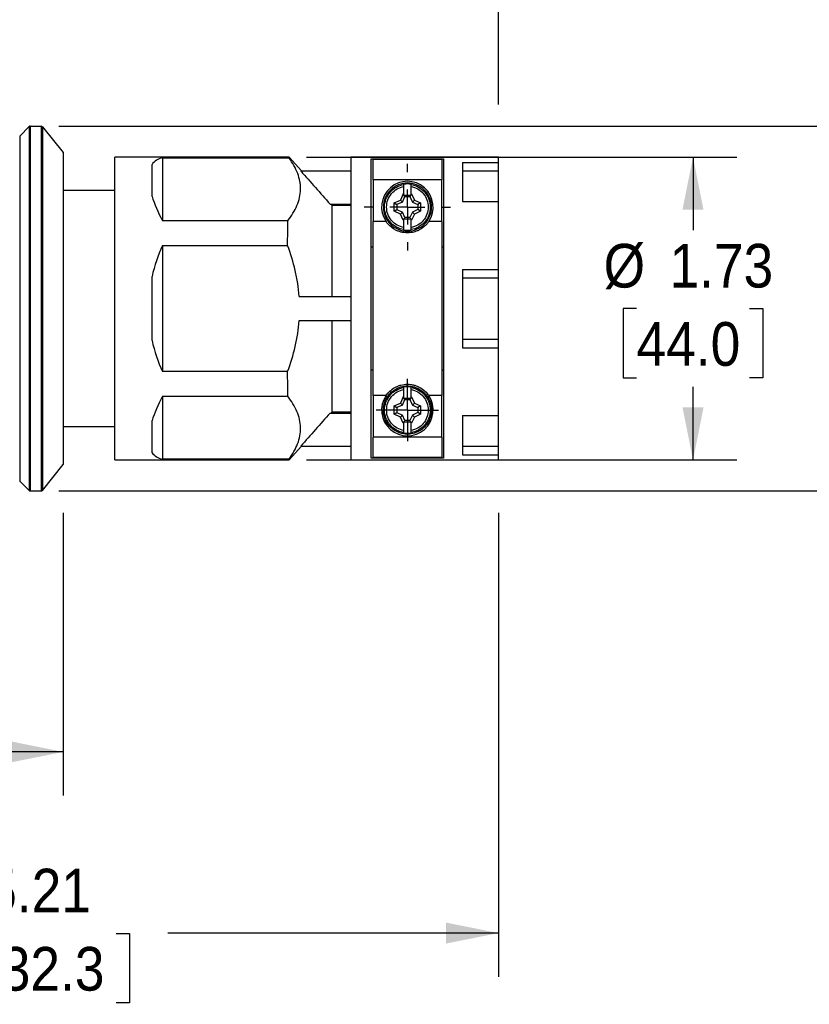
# Model space of a CAD drawing. Header units: inches. Extents: x 0 to 22, y 0 to 17.
# Tile 15 of 23: x 10.7 to 15.2, y 6.3 to 11.9. Entities that reach past the tile are written whole.
import ezdxf

# ---------------------------------------------------------------- set-up
doc = ezdxf.new("R2010")
doc.units = ezdxf.units.IN
doc.header["$LTSCALE"] = 2
doc.header["$MEASUREMENT"] = 0
doc.linetypes.add('SLD-Center', pattern=[0.75, 0.6, -0.05, 0.05, -0.05])
doc.linetypes.add('SLD-Solid', pattern=[0])
doc.layers.add('CENTER', color=40, linetype='SLD-Center')
doc.layers.add('DIMENSIONS', color=140, linetype='SLD-Solid', lineweight=25)
doc.styles.add('SLDTEXTSTYLE0', font='GOTHIC.TTF', dxfattribs={"width": 0.913})
doc.dimstyles.new('SLDDIMSTYLE1', dxfattribs={"dimtxt": 0.25, "dimasz": 0.3, "dimexe": 0, "dimexo": 0.0625, "dimgap": 0.0625, "dimtad": 0, "dimtih": 1, "dimtoh": 1, "dimrnd": 1e-09, "dimzin": 12, "dimdsep": 46, "dimtxsty": 'SLDTEXTSTYLE0', "dimsah": 1, "dimcen": 0.09, "dimadec": 0, "dimazin": 3, "dimtfac": 1, "dimtofl": 0, "dimtmove": 0, "dimatfit": 3, "dimfxl": 0, "dimfrac": 2, "dimtolj": 1, "dimtzin": 12, "dimarcsym": 0})

# ---------------------------------------------------------------- blocks, each defined once
blk = doc.blocks.new('_D_1')
at = {"layer": 'DIMENSIONS'}
for p, q in [((10.9157, 9.0757), (10.9157, 7.4571)), ((8.1992, 8.5987), (8.1992, 7.4571)), ((8.1992, 7.7071), (8.9388, 7.7071)), ((9.2342, 7.7051), (9.158, 7.7051)), ((9.158, 7.7051), (9.158, 7.3083)), ((9.8807, 7.7051), (9.9569, 7.7051)), ((9.9569, 7.7051), (9.9569, 7.3083)), ((10.9157, 7.7071), (10.1762, 7.7071)), ((9.158, 7.3083), (9.2342, 7.3083)), ((9.9569, 7.3083), (9.8807, 7.3083))]:
    blk.add_line(p, q, dxfattribs=at)
for points in [[(8.1992, 7.7071), (8.4992, 7.6471), (8.4992, 7.7671)], [(10.9157, 7.7071), (10.6157, 7.7671), (10.6157, 7.6471)]]:
    blk.add_solid(points, dxfattribs=at)
at = {"layer": 'DIMENSIONS', "char_height": 0.25, "attachment_point": 1, "style": 'SLDTEXTSTYLE0'}
for s, insert in [('2.72', (9.2342, 8.0753)), ('69.0', (9.2342, 7.6276))]:
    blk.add_mtext(s, dxfattribs=dict(at, insert=insert))
blk = doc.blocks.new('_D_2')
at = {"layer": 'DIMENSIONS'}
for p, q in [((13.4079, 9.0757), (13.4079, 6.4204)), ((8.1992, 8.5987), (8.1992, 6.4204)), ((8.1992, 6.6704), (10.0925, 6.6704)), ((10.3879, 6.6685), (10.3117, 6.6685)), ((10.3117, 6.6685), (10.3117, 6.2716)), ((11.2192, 6.6685), (11.2953, 6.6685)), ((11.2953, 6.6685), (11.2953, 6.2716)), ((13.4079, 6.6704), (11.5146, 6.6704)), ((10.3117, 6.2716), (10.3879, 6.2716)), ((11.2953, 6.2716), (11.2192, 6.2716))]:
    blk.add_line(p, q, dxfattribs=at)
for points in [[(8.1992, 6.6704), (8.4992, 6.6104), (8.4992, 6.7304)], [(13.4079, 6.6704), (13.1079, 6.7304), (13.1079, 6.6104)]]:
    blk.add_solid(points, dxfattribs=at)
at = {"layer": 'DIMENSIONS', "char_height": 0.25, "attachment_point": 1, "style": 'SLDTEXTSTYLE0'}
for s, insert in [('5.21', (10.4803, 7.0386)), ('132.3', (10.3879, 6.591))]:
    blk.add_mtext(s, dxfattribs=dict(at, insert=insert))
blk = doc.blocks.new('_D_3')
at = {"layer": 'DIMENSIONS'}
for p, q in [((7.2189, 11.3125), (7.2189, 13.2993)), ((13.4079, 11.4123), (13.4079, 13.2993)), ((7.2189, 13.0493), (9.6023, 13.0493)), ((9.8978, 13.0474), (9.8216, 13.0474)), ((9.8216, 13.0474), (9.8216, 12.6505)), ((10.729, 13.0474), (10.8052, 13.0474)), ((10.8052, 13.0474), (10.8052, 12.6505)), ((13.4079, 13.0493), (11.0244, 13.0493)), ((9.8216, 12.6505), (9.8978, 12.6505)), ((10.8052, 12.6505), (10.729, 12.6505))]:
    blk.add_line(p, q, dxfattribs=at)
for points in [[(7.2189, 13.0493), (7.5189, 12.9893), (7.5189, 13.1093)], [(13.4079, 13.0493), (13.1079, 13.1093), (13.1079, 12.9893)]]:
    blk.add_solid(points, dxfattribs=at)
at = {"layer": 'DIMENSIONS', "char_height": 0.25, "attachment_point": 1, "style": 'SLDTEXTSTYLE0'}
for s, insert in [('6.19', (9.9901, 13.4175)), ('157.2', (9.8978, 12.9699))]:
    blk.add_mtext(s, dxfattribs=dict(at, insert=insert))
blk = doc.blocks.new('_D_4')
at = {"layer": 'DIMENSIONS'}
for p, q in [((12.3094, 11.1101), (14.7716, 11.1101)), ((14.5216, 11.1101), (14.5216, 10.6916)), ((14.1983, 10.244), (14.1221, 10.244)), ((14.1221, 10.244), (14.1221, 9.8471)), ((14.8448, 10.244), (14.921, 10.244)), ((14.921, 10.244), (14.921, 9.8471)), ((14.1221, 9.8471), (14.1983, 9.8471)), ((14.921, 9.8471), (14.8448, 9.8471)), ((14.5216, 9.3778), (14.5216, 9.7963)), ((12.3094, 9.3778), (14.7716, 9.3778))]:
    blk.add_line(p, q, dxfattribs=at)
for points in [[(14.5216, 11.1101), (14.4616, 10.8101), (14.5816, 10.8101)], [(14.5216, 9.3778), (14.5816, 9.6778), (14.4616, 9.6778)]]:
    blk.add_solid(points, dxfattribs=at)
at = {"layer": 'DIMENSIONS', "char_height": 0.25, "attachment_point": 1, "style": 'SLDTEXTSTYLE0'}
for s, insert in [('%%c', (14.0098, 10.6141)), ('1.73', (14.3868, 10.6141)), ('44.0', (14.1983, 10.1664))]:
    blk.add_mtext(s, dxfattribs=dict(at, insert=insert))
blk = doc.blocks.new('_D_5')
at = {"layer": 'DIMENSIONS'}
for p, q in [((10.89, 11.2873), (16.4482, 11.2873)), ((16.1982, 11.2873), (16.1982, 10.6916)), ((15.875, 10.244), (15.7988, 10.244)), ((15.7988, 10.244), (15.7988, 9.8471)), ((16.5215, 10.244), (16.5977, 10.244)), ((16.5977, 10.244), (16.5977, 9.8471)), ((15.7988, 9.8471), (15.875, 9.8471)), ((16.5977, 9.8471), (16.5215, 9.8471)), ((16.1982, 9.2007), (16.1982, 9.7963)), ((10.89, 9.2007), (16.4482, 9.2007))]:
    blk.add_line(p, q, dxfattribs=at)
for points in [[(16.1982, 11.2873), (16.1382, 10.9873), (16.2582, 10.9873)], [(16.1982, 9.2007), (16.2582, 9.5007), (16.1382, 9.5007)]]:
    blk.add_solid(points, dxfattribs=at)
at = {"layer": 'DIMENSIONS', "char_height": 0.25, "attachment_point": 1, "style": 'SLDTEXTSTYLE0'}
for s, insert in [('%%c', (15.6865, 10.6141)), ('2.09', (16.0635, 10.6141)), ('53.0', (15.875, 10.1664))]:
    blk.add_mtext(s, dxfattribs=dict(at, insert=insert))
blk = doc.blocks.new('SW_CENTERMARKSYMBOL_0')
at = {"layer": 'CENTER', "color": 0}
for p, q in [((0, 0.1), (0, 0.1787)), ((0, 0), (0, 0.1)), ((-0.1, 0), (-0.1787, 0)), ((0, 0), (-0.1, 0)), ((0, 0), (0, -0.1)), ((0, 0), (0.1, 0)), ((0.1, 0), (0.1787, 0)), ((0, -0.1), (0, -0.1787))]:
    blk.add_line(p, q, dxfattribs=at)
blk = doc.blocks.new('SW_CENTERMARKSYMBOL_1')
at = {"layer": 'CENTER', "color": 0}
for p, q in [((0, 0.2), (0, 0.2476)), ((0, 0), (0, 0.1)), ((-0.2, 0), (-0.2476, 0)), ((0, 0), (-0.1, 0)), ((0, 0), (0, -0.1)), ((0, 0), (0.1, 0)), ((0.2, 0), (0.2476, 0)), ((0, -0.2), (0, -0.2476))]:
    blk.add_line(p, q, dxfattribs=at)

msp = doc.modelspace()

# ---------------------------------------------------------------- linework, layer by layer
for p, q in [((10.6662, 11.2305), (10.7206, 11.285)), ((10.7262, 11.2873), (10.79, 11.2873)), ((10.7961, 11.2844), (10.9157, 11.1367)), ((12.2094, 11.1101), (11.211, 11.1101)), ((11.211, 10.244), (11.211, 11.1101)), ((11.4832, 11.1063), (12.2085, 11.1063)), ((11.4832, 11.1063), (11.4832, 10.7455)), ((12.279, 11.0319), (12.2098, 11.1098)), ((13.4079, 11.1101), (12.5614, 11.1101)), ((12.5614, 11.1101), (12.5614, 9.3778)), ((12.6795, 11.1006), (13.0929, 11.1006)), ((12.6795, 9.3873), (12.6795, 11.1006)), ((13.0929, 11.1006), (13.0929, 9.3873)), ((13.4079, 11.0806), (13.4079, 11.1101)), ((11.4242, 10.8852), (11.4242, 11.0688)), ((13.0831, 11.0966), (12.6894, 11.0966)), ((12.6894, 10.9804), (12.6894, 11.0966)), ((13.0831, 11.0966), (13.0831, 10.9804)), ((13.2024, 11.0806), (13.4079, 11.0806)), ((13.2024, 11.0806), (13.2024, 10.8564)), ((13.4079, 11.0315), (13.4079, 11.0806)), ((12.2759, 11.0314), (12.5614, 11.0314)), ((13.2024, 11.0315), (13.4079, 11.0315)), ((13.4079, 10.8557), (13.4079, 11.0315)), ((13.0831, 10.9804), (12.6894, 10.9804)), ((12.6894, 10.9804), (12.6894, 10.742)), ((12.8665, 10.8999), (12.8665, 10.9421)), ((12.9059, 10.9421), (12.9059, 10.8999)), ((13.0831, 10.742), (13.0831, 10.9804)), ((11.211, 10.9189), (10.9157, 10.9189)), ((12.8624, 10.8999), (12.8461, 10.8648)), ((12.8574, 10.8535), (12.872, 10.8848)), ((12.8624, 10.8999), (12.8665, 10.8999)), ((12.8665, 10.8934), (12.8624, 10.8999)), ((12.8665, 10.8934), (12.8665, 10.8999)), ((12.8679, 10.8913), (12.8665, 10.8884)), ((12.872, 10.8848), (12.8679, 10.8913)), ((12.9046, 10.8913), (12.8679, 10.8913)), ((12.872, 10.8848), (12.9004, 10.8848)), ((12.9046, 10.8913), (12.9004, 10.8848)), ((12.9004, 10.8848), (12.915, 10.8535)), ((12.9059, 10.8884), (12.9046, 10.8913)), ((12.9059, 10.8999), (12.91, 10.8999)), ((12.91, 10.8999), (12.9059, 10.8934)), ((12.9059, 10.8999), (12.9059, 10.8934)), ((12.91, 10.8999), (12.9263, 10.8648)), ((12.4433, 10.8418), (12.5614, 10.8418)), ((12.4546, 10.8345), (12.4481, 10.8418)), ((12.5614, 10.8345), (12.4546, 10.8345)), ((12.4546, 10.3129), (12.4546, 10.8345)), ((12.8111, 10.8485), (12.8461, 10.8648)), ((12.8111, 10.8009), (12.8111, 10.8485)), ((12.8111, 10.8485), (12.8261, 10.8389)), ((12.8574, 10.8535), (12.8261, 10.8389)), ((12.8261, 10.8389), (12.8261, 10.8105)), ((12.8461, 10.8648), (12.8574, 10.8535)), ((12.915, 10.8535), (12.9263, 10.8648)), ((12.915, 10.8535), (12.9463, 10.8389)), ((12.9263, 10.8648), (12.9614, 10.8485)), ((12.9614, 10.8485), (12.9463, 10.8389)), ((12.9463, 10.8389), (12.9463, 10.8105)), ((12.9614, 10.8485), (12.9614, 10.8009)), ((13.024, 10.8247), (13.017, 10.8247)), ((13.2024, 10.8564), (13.4079, 10.8564)), ((13.4079, 10.4682), (13.4079, 10.8564)), ((12.8111, 10.8009), (12.8261, 10.8105)), ((12.8461, 10.7846), (12.8111, 10.8009)), ((12.8261, 10.8105), (12.8574, 10.7959)), ((12.8574, 10.7959), (12.8461, 10.7846)), ((12.8624, 10.7495), (12.8461, 10.7846)), ((12.872, 10.7646), (12.8574, 10.7959)), ((12.8665, 10.7609), (12.8679, 10.7581)), ((12.8679, 10.7581), (12.872, 10.7646)), ((12.9004, 10.7646), (12.872, 10.7646)), ((12.915, 10.7959), (12.9004, 10.7646)), ((12.9004, 10.7646), (12.9046, 10.7581)), ((12.9046, 10.7581), (12.9059, 10.7609)), ((12.9263, 10.7846), (12.91, 10.7495)), ((12.9463, 10.8105), (12.915, 10.7959)), ((12.9263, 10.7846), (12.915, 10.7959)), ((12.9614, 10.8009), (12.9263, 10.7846)), ((12.9614, 10.8009), (12.9463, 10.8105)), ((12.2013, 10.7455), (11.4832, 10.7455)), ((12.6894, 9.746), (12.6894, 10.742)), ((12.7639, 10.742), (12.6894, 10.742)), ((12.8665, 10.756), (12.8624, 10.7495)), ((12.8665, 10.7495), (12.8624, 10.7495)), ((12.8665, 10.7495), (12.8665, 10.756)), ((12.8665, 10.7073), (12.8665, 10.7495)), ((12.8679, 10.7581), (12.9046, 10.7581)), ((12.9059, 10.756), (12.91, 10.7495)), ((12.9059, 10.756), (12.9059, 10.7495)), ((12.9059, 10.7495), (12.9059, 10.7073)), ((12.91, 10.7495), (12.9059, 10.7495)), ((13.0831, 10.742), (13.0085, 10.742)), ((13.0831, 10.742), (13.0831, 9.746)), ((11.4832, 10.6048), (12.2003, 10.6048)), ((11.4832, 10.6048), (11.4832, 9.8832)), ((12.6894, 10.5954), (12.6795, 10.5954)), ((13.0929, 10.5954), (13.0831, 10.5954)), ((11.4242, 10.0604), (11.4242, 10.4276)), ((13.2024, 10.4682), (13.4079, 10.4682)), ((13.2024, 10.4682), (13.2024, 10.0198)), ((13.4079, 10.4197), (13.4079, 10.4682)), ((13.2024, 10.4197), (13.4079, 10.4197)), ((13.4079, 10.0682), (13.4079, 10.4197)), ((12.2668, 10.3129), (12.5614, 10.3129)), ((11.211, 9.3778), (11.211, 10.244)), ((12.2668, 10.1751), (12.5614, 10.1751)), ((12.4546, 9.6534), (12.4546, 10.1751)), ((13.2024, 10.0682), (13.4079, 10.0682)), ((13.4079, 10.0198), (13.4079, 10.0682)), ((13.2024, 10.0198), (13.4079, 10.0198)), ((13.4079, 9.6315), (13.4079, 10.0198)), ((12.2003, 9.8832), (11.4832, 9.8832)), ((12.6795, 9.8925), (12.6894, 9.8925)), ((13.0831, 9.8925), (13.0929, 9.8925)), ((12.8665, 9.7384), (12.8665, 9.7807)), ((12.9059, 9.7807), (12.9059, 9.7384)), ((11.4832, 9.7425), (12.2013, 9.7425)), ((11.4832, 9.7425), (11.4832, 9.3817)), ((12.7639, 9.746), (12.6894, 9.746)), ((12.6894, 9.746), (12.6894, 9.5076)), ((12.8111, 9.6871), (12.8461, 9.7034)), ((12.8574, 9.692), (12.8261, 9.6775)), ((12.8624, 9.7384), (12.8461, 9.7034)), ((12.8461, 9.7034), (12.8574, 9.692)), ((12.8574, 9.692), (12.872, 9.7234)), ((12.8624, 9.7384), (12.8665, 9.7384)), ((12.8665, 9.732), (12.8624, 9.7384)), ((12.8665, 9.732), (12.8665, 9.7384)), ((12.8679, 9.7299), (12.8665, 9.727)), ((12.872, 9.7234), (12.8679, 9.7299)), ((12.9046, 9.7299), (12.8679, 9.7299)), ((12.872, 9.7234), (12.9004, 9.7234)), ((12.9046, 9.7299), (12.9004, 9.7234)), ((12.9004, 9.7234), (12.915, 9.692)), ((12.9059, 9.727), (12.9046, 9.7299)), ((12.9059, 9.7384), (12.91, 9.7384)), ((12.91, 9.7384), (12.9059, 9.732)), ((12.9059, 9.7384), (12.9059, 9.732)), ((12.91, 9.7384), (12.9263, 9.7034)), ((12.915, 9.692), (12.9263, 9.7034)), ((12.915, 9.692), (12.9463, 9.6775)), ((12.9263, 9.7034), (12.9614, 9.6871)), ((13.0831, 9.746), (13.0085, 9.746)), ((13.0831, 9.5076), (13.0831, 9.746)), ((12.4433, 9.6461), (12.5614, 9.6461)), ((12.4481, 9.6461), (12.4546, 9.6534)), ((12.4546, 9.6534), (12.5614, 9.6534)), ((12.8111, 9.6395), (12.8111, 9.6871)), ((12.8111, 9.6871), (12.8261, 9.6775)), ((12.8111, 9.6395), (12.8261, 9.6491)), ((12.8461, 9.6232), (12.8111, 9.6395)), ((12.8261, 9.6775), (12.8261, 9.6491)), ((12.8261, 9.6491), (12.8574, 9.6345)), ((12.8574, 9.6345), (12.8461, 9.6232)), ((12.872, 9.6031), (12.8574, 9.6345)), ((12.915, 9.6345), (12.9004, 9.6031)), ((12.9463, 9.6491), (12.915, 9.6345)), ((12.9263, 9.6232), (12.915, 9.6345)), ((12.9614, 9.6395), (12.9263, 9.6232)), ((12.9614, 9.6871), (12.9463, 9.6775)), ((12.9463, 9.6775), (12.9463, 9.6491)), ((12.9614, 9.6395), (12.9463, 9.6491)), ((12.9614, 9.6871), (12.9614, 9.6395)), ((13.024, 9.6633), (13.017, 9.6633)), ((11.4242, 9.4191), (11.4242, 9.6027)), ((12.8624, 9.5881), (12.8461, 9.6232)), ((12.8665, 9.5946), (12.8624, 9.5881)), ((12.8665, 9.5881), (12.8624, 9.5881)), ((12.8665, 9.5995), (12.8679, 9.5967)), ((12.8665, 9.5881), (12.8665, 9.5946)), ((12.8665, 9.5459), (12.8665, 9.5881)), ((12.8679, 9.5967), (12.872, 9.6031)), ((12.8679, 9.5967), (12.9046, 9.5967)), ((12.9004, 9.6031), (12.872, 9.6031)), ((12.9004, 9.6031), (12.9046, 9.5967)), ((12.9046, 9.5967), (12.9059, 9.5995)), ((12.9059, 9.5946), (12.91, 9.5881)), ((12.9059, 9.5946), (12.9059, 9.5881)), ((12.9059, 9.5881), (12.9059, 9.5459)), ((12.91, 9.5881), (12.9059, 9.5881)), ((12.9263, 9.6232), (12.91, 9.5881)), ((13.2024, 9.6315), (13.4079, 9.6315)), ((13.2024, 9.6315), (13.2024, 9.4074)), ((13.4079, 9.4565), (13.4079, 9.6322)), ((10.9157, 9.5691), (11.211, 9.5691)), ((13.0831, 9.5076), (12.6894, 9.5076)), ((12.6894, 9.3913), (12.6894, 9.5076)), ((13.0831, 9.5076), (13.0831, 9.3913)), ((12.21, 9.3784), (12.279, 9.456)), ((12.2759, 9.4566), (12.5614, 9.4566)), ((13.2024, 9.4565), (13.4079, 9.4565)), ((13.4079, 9.4074), (13.4079, 9.4565)), ((11.211, 9.3778), (12.2094, 9.3778)), ((12.2085, 9.3817), (11.4832, 9.3817)), ((12.5614, 9.3778), (13.4079, 9.3778)), ((13.0929, 9.3873), (12.6795, 9.3873)), ((13.0831, 9.3913), (12.6894, 9.3913)), ((13.2024, 9.4074), (13.4079, 9.4074)), ((13.4079, 9.3778), (13.4079, 9.4074)), ((10.796, 9.2034), (10.9159, 9.3515)), ((10.666, 9.2576), (10.7208, 9.2028)), ((10.7262, 9.2007), (10.79, 9.2007))]:
    msp.add_line(p, q)
for centre, radius, start, end in [((10.7262, 11.2794), 0.00787, 90, 135), ((10.79, 11.2794), 0.00787, 39, 90), ((12.8862, 10.8247), 0.1476, 325.9278, 214.0722), ((12.2706, 10.244), 0.8661, 155.38, 167.7612), ((12.2706, 10.244), 0.8661, 192.2388, 204.62), ((12.8862, 9.6633), 0.1476, 145.9278, 34.0722), ((10.7262, 9.2086), 0.00787, 225, 270), ((10.79, 9.2086), 0.00787, 270, 321)]:
    msp.add_arc(centre, radius, start, end)
for major_axis, start_param, end_param in [((-0.8366, 0.8366), 6.115285, 6.331378), ((-0.8366, 0.8366), 0.475406, 0.691499), ((0.8366, 0.8366), 2.450094, 2.666187), ((0.8366, 0.8366), 3.0934, 3.309493)]:
    msp.add_ellipse((12.2706, 10.244), major_axis=major_axis, ratio=0.267949, start_param=start_param, end_param=end_param)
for points, knots in [([(10.7206, 11.285), (10.7206, 11.285), (10.7206, 11.2783), (10.7206, 11.2517), (10.7206, 11.2318), (10.7206, 11.1797), (10.7206, 11.1474), (10.7206, 11.0717), (10.7206, 11.0283), (10.7206, 10.9319), (10.7206, 10.879), (10.7206, 10.7657), (10.7206, 10.7053), (10.7206, 10.5794), (10.7206, 10.5139), (10.7206, 10.3802), (10.7206, 10.3121), (10.7206, 10.1759), (10.7206, 10.1077), (10.7206, 9.9741), (10.7206, 9.9086), (10.7206, 9.7827), (10.7206, 9.7223), (10.7206, 9.609), (10.7206, 9.5561), (10.7206, 9.4597), (10.7206, 9.4163), (10.7206, 9.3406), (10.7206, 9.3083), (10.7206, 9.2562), (10.7206, 9.2363), (10.7206, 9.2097), (10.7206, 9.203), (10.7206, 9.203)], [0, 0, 0, 0, 0.0625, 0.0625, 0.125, 0.125, 0.1875, 0.1875, 0.25, 0.25, 0.3125, 0.3125, 0.375, 0.375, 0.4375, 0.4375, 0.5, 0.5, 0.5625, 0.5625, 0.625, 0.625, 0.6875, 0.6875, 0.75, 0.75, 0.8125, 0.8125, 0.875, 0.875, 0.9375, 0.9375, 1, 1, 1, 1]), ([(10.7262, 11.2873), (10.7262, 11.2873), (10.7262, 11.2806), (10.7262, 11.2539), (10.7262, 11.234), (10.7262, 11.1817), (10.7262, 11.1494), (10.7262, 11.0735), (10.7262, 11.03), (10.7262, 10.9334), (10.7262, 10.8804), (10.7262, 10.7668), (10.7262, 10.7063), (10.7262, 10.5802), (10.7262, 10.5145), (10.7262, 10.3806), (10.7262, 10.3123), (10.7262, 10.1757), (10.7262, 10.1074), (10.7262, 9.9735), (10.7262, 9.9078), (10.7262, 9.7816), (10.7262, 9.7211), (10.7262, 9.6076), (10.7262, 9.5545), (10.7262, 9.458), (10.7262, 9.4144), (10.7262, 9.3386), (10.7262, 9.3062), (10.7262, 9.254), (10.7262, 9.234), (10.7262, 9.2074), (10.7262, 9.2007), (10.7262, 9.2007)], [0, 0, 0, 0, 0.0625, 0.0625, 0.125, 0.125, 0.1875, 0.1875, 0.25, 0.25, 0.3125, 0.3125, 0.375, 0.375, 0.4375, 0.4375, 0.5, 0.5, 0.5625, 0.5625, 0.625, 0.625, 0.6875, 0.6875, 0.75, 0.75, 0.8125, 0.8125, 0.875, 0.875, 0.9375, 0.9375, 1, 1, 1, 1]), ([(10.79, 11.2873), (10.79, 11.2873), (10.79, 11.2806), (10.79, 11.2539), (10.79, 11.234), (10.79, 11.1817), (10.79, 11.1494), (10.79, 11.0735), (10.79, 11.03), (10.79, 10.9334), (10.79, 10.8804), (10.79, 10.7668), (10.79, 10.7063), (10.79, 10.5802), (10.79, 10.5145), (10.79, 10.3806), (10.79, 10.3123), (10.79, 10.1757), (10.79, 10.1074), (10.79, 9.9735), (10.79, 9.9078), (10.79, 9.7816), (10.79, 9.7211), (10.79, 9.6076), (10.79, 9.5545), (10.79, 9.458), (10.79, 9.4144), (10.79, 9.3386), (10.79, 9.3062), (10.79, 9.254), (10.79, 9.234), (10.79, 9.2074), (10.79, 9.2007), (10.79, 9.2007)], [0, 0, 0, 0, 0.0625, 0.0625, 0.125, 0.125, 0.1875, 0.1875, 0.25, 0.25, 0.3125, 0.3125, 0.375, 0.375, 0.4375, 0.4375, 0.5, 0.5, 0.5625, 0.5625, 0.625, 0.625, 0.6875, 0.6875, 0.75, 0.75, 0.8125, 0.8125, 0.875, 0.875, 0.9375, 0.9375, 1, 1, 1, 1]), ([(10.7961, 11.2844), (10.7961, 11.2844), (10.7961, 11.2777), (10.7961, 11.2511), (10.7961, 11.2312), (10.7961, 11.1791), (10.7961, 11.1469), (10.7961, 11.0712), (10.7961, 11.0278), (10.7961, 10.9315), (10.7961, 10.8786), (10.7961, 10.7654), (10.7961, 10.705), (10.7961, 10.5792), (10.7961, 10.5137), (10.7961, 10.3802), (10.7961, 10.3121), (10.7961, 10.1759), (10.7961, 10.1078), (10.7961, 9.9742), (10.7961, 9.9088), (10.7961, 9.7829), (10.7961, 9.7226), (10.7961, 9.6094), (10.7961, 9.5565), (10.7961, 9.4602), (10.7961, 9.4168), (10.7961, 9.3411), (10.7961, 9.3088), (10.7961, 9.2567), (10.7961, 9.2369), (10.7961, 9.2103), (10.7961, 9.2036), (10.7961, 9.2036)], [0, 0, 0, 0, 0.0625, 0.0625, 0.125, 0.125, 0.1875, 0.1875, 0.25, 0.25, 0.3125, 0.3125, 0.375, 0.375, 0.4375, 0.4375, 0.5, 0.5, 0.5625, 0.5625, 0.625, 0.625, 0.6875, 0.6875, 0.75, 0.75, 0.8125, 0.8125, 0.875, 0.875, 0.9375, 0.9375, 1, 1, 1, 1]), ([(10.6662, 11.2305), (10.6662, 11.2305), (10.6662, 11.2242), (10.6662, 11.199), (10.6662, 11.1802), (10.6662, 11.1307), (10.6662, 11.1002), (10.6662, 11.0284), (10.6662, 10.9872), (10.6662, 10.8959), (10.6662, 10.8458), (10.6662, 10.7384), (10.6662, 10.6812), (10.6662, 10.5619), (10.6662, 10.4998), (10.6662, 10.3731), (10.6662, 10.3086), (10.6662, 10.1794), (10.6662, 10.1148), (10.6662, 9.9882), (10.6662, 9.9261), (10.6662, 9.8068), (10.6662, 9.7496), (10.6662, 9.6422), (10.6662, 9.592), (10.6662, 9.5007), (10.6662, 9.4596), (10.6662, 9.3878), (10.6662, 9.3572), (10.6662, 9.3078), (10.6662, 9.289), (10.6662, 9.2638), (10.6662, 9.2574), (10.6662, 9.2574)], [0, 0, 0, 0, 0.0625, 0.0625, 0.125, 0.125, 0.1875, 0.1875, 0.25, 0.25, 0.3125, 0.3125, 0.375, 0.375, 0.4375, 0.4375, 0.5, 0.5, 0.5625, 0.5625, 0.625, 0.625, 0.6875, 0.6875, 0.75, 0.75, 0.8125, 0.8125, 0.875, 0.875, 0.9375, 0.9375, 1, 1, 1, 1]), ([(10.9157, 11.1367), (10.9157, 11.1366), (10.9157, 11.1366), (10.9157, 11.1359), (10.9157, 11.1348), (10.9157, 11.1334), (10.9157, 11.1315), (10.9157, 11.1291), (10.9157, 11.1264), (10.9157, 11.1232), (10.9157, 11.1154), (10.9157, 11.0996), (10.9157, 11.07), (10.9157, 11.0326), (10.9157, 10.9874), (10.9157, 10.9352), (10.9157, 10.8762), (10.9157, 10.8112), (10.9157, 10.7407), (10.9157, 10.6655), (10.9157, 10.5862), (10.9157, 10.5035), (10.9157, 10.3901), (10.9157, 10.244), (10.9157, 10.0978), (10.9157, 9.9844), (10.9157, 9.9018), (10.9157, 9.8225), (10.9157, 9.7472), (10.9157, 9.6767), (10.9157, 9.6118), (10.9157, 9.5528), (10.9157, 9.5006), (10.9157, 9.4554), (10.9157, 9.4179), (10.9157, 9.3883), (10.9157, 9.3713), (10.9157, 9.362), (10.9157, 9.3572), (10.9157, 9.3538), (10.9157, 9.3517), (10.9157, 9.3514), (10.9157, 9.3513)], [0, 0, 0, 0, 0.006963, 0.013914, 0.020857, 0.027795, 0.034732, 0.04167, 0.048614, 0.055566, 0.062531, 0.09378, 0.125037, 0.156287, 0.187544, 0.218793, 0.25005, 0.2813, 0.312557, 0.343807, 0.375064, 0.406313, 0.43757, 0.500001, 0.562432, 0.593682, 0.624939, 0.656188, 0.687446, 0.718695, 0.749952, 0.781202, 0.812459, 0.843708, 0.874966, 0.906215, 0.937472, 0.949996, 0.962491, 0.974977, 0.987474, 1, 1, 1, 1]), ([(12.2013, 10.7455), (12.2231, 10.7745), (12.2411, 10.8039), (12.2663, 10.8637), (12.2736, 10.8942), (12.2746, 10.933), (12.2744, 10.9408), (12.2732, 10.9563), (12.2721, 10.964), (12.2679, 10.9871), (12.2636, 11.0023), (12.2465, 11.0475), (12.2295, 11.0771), (12.2085, 11.1063)], [0, 0, 0, 0, 0.25, 0.25, 0.5, 0.5, 0.5625, 0.5625, 0.625, 0.625, 0.75, 0.75, 1, 1, 1, 1]), ([(12.2085, 11.1063), (12.2088, 11.1087), (12.2092, 11.1114), (12.2095, 11.1098), (12.2096, 11.1096)], [0, 0, 0, 0, 0.873725, 1, 1, 1, 1]), ([(13.024, 10.8247), (13.024, 10.8427), (13.0204, 10.8608), (13.0066, 10.8941), (12.9964, 10.9094), (12.9709, 10.9349), (12.9556, 10.9451), (12.9223, 10.9589), (12.9043, 10.9625), (12.8682, 10.9625), (12.8501, 10.9589), (12.8168, 10.9451), (12.8015, 10.9349), (12.776, 10.9094), (12.7658, 10.8941), (12.752, 10.8608), (12.7484, 10.8427), (12.7484, 10.8247)], [0, 0, 0, 0, 0.125, 0.125, 0.25, 0.25, 0.375, 0.375, 0.5, 0.5, 0.625, 0.625, 0.75, 0.75, 0.875, 0.875, 1, 1, 1, 1]), ([(12.8665, 10.6954), (12.8512, 10.6977), (12.8364, 10.7028), (12.8093, 10.7178), (12.7971, 10.7277), (12.7769, 10.7512), (12.7689, 10.7647), (12.7582, 10.7937), (12.7554, 10.8092), (12.7554, 10.8402), (12.7582, 10.8556), (12.7689, 10.8847), (12.7769, 10.8982), (12.7971, 10.9217), (12.8093, 10.9316), (12.8364, 10.9466), (12.8512, 10.9517), (12.8665, 10.954)], [0, 0, 0, 0, 0.125, 0.125, 0.25, 0.25, 0.375, 0.375, 0.5, 0.5, 0.625, 0.625, 0.75, 0.75, 0.875, 0.875, 1, 1, 1, 1]), ([(12.8665, 10.7073), (12.8528, 10.7096), (12.8395, 10.7143), (12.8152, 10.7281), (12.8043, 10.7371), (12.7863, 10.7584), (12.7792, 10.7707), (12.7696, 10.7968), (12.7672, 10.8108), (12.7672, 10.8386), (12.7696, 10.8526), (12.7792, 10.8787), (12.7863, 10.891), (12.8043, 10.9122), (12.8152, 10.9213), (12.8395, 10.9351), (12.8528, 10.9398), (12.8665, 10.9421)], [0, 0, 0, 0, 0.125, 0.125, 0.25, 0.25, 0.375, 0.375, 0.5, 0.5, 0.625, 0.625, 0.75, 0.75, 0.875, 0.875, 1, 1, 1, 1]), ([(12.8665, 10.9421), (12.8665, 10.9429), (12.8665, 10.9443), (12.8665, 10.9464), (12.8665, 10.9483), (12.8665, 10.95), (12.8665, 10.9514), (12.8665, 10.9525), (12.8665, 10.9533), (12.8665, 10.9538), (12.8665, 10.9539), (12.8665, 10.954)], [0, 0, 0, 0, 0.127718, 0.25126, 0.370627, 0.485822, 0.596859, 0.703761, 0.806556, 0.905286, 1, 1, 1, 1]), ([(12.9059, 10.954), (12.9212, 10.9517), (12.9361, 10.9466), (12.9632, 10.9316), (12.9753, 10.9217), (12.9955, 10.8982), (13.0035, 10.8847), (13.0143, 10.8556), (13.017, 10.8402), (13.017, 10.8247)], [0, 0, 0, 0, 0.25, 0.25, 0.5, 0.5, 0.75, 0.75, 1, 1, 1, 1]), ([(12.9059, 10.954), (12.9059, 10.9539), (12.9059, 10.9537), (12.9059, 10.9529), (12.9059, 10.9516), (12.9059, 10.9498), (12.9059, 10.9476), (12.9059, 10.9449), (12.9059, 10.9431), (12.9059, 10.9421)], [0, 0, 0, 0, 0.1225334, 0.2517241, 0.3876674, 0.530433, 0.6800658, 0.8365873, 1, 1, 1, 1]), ([(12.9059, 10.9421), (12.9196, 10.9398), (12.933, 10.9351), (12.9572, 10.9213), (12.9681, 10.9122), (12.9861, 10.891), (12.9932, 10.8787), (13.0028, 10.8526), (13.0053, 10.8386), (13.0053, 10.8108), (13.0028, 10.7968), (12.9932, 10.7707), (12.9861, 10.7584), (12.9681, 10.7371), (12.9572, 10.7281), (12.933, 10.7143), (12.9196, 10.7096), (12.9059, 10.7073)], [0, 0, 0, 0, 0.125, 0.125, 0.25, 0.25, 0.375, 0.375, 0.5, 0.5, 0.625, 0.625, 0.75, 0.75, 0.875, 0.875, 1, 1, 1, 1]), ([(12.7484, 10.8247), (12.7484, 10.8067), (12.752, 10.7886), (12.7658, 10.7553), (12.776, 10.74), (12.8015, 10.7145), (12.8168, 10.7043), (12.8501, 10.6905), (12.8682, 10.6869), (12.9043, 10.6869), (12.9223, 10.6905), (12.9556, 10.7043), (12.9709, 10.7145), (12.9964, 10.74), (13.0066, 10.7553), (13.0204, 10.7886), (13.024, 10.8067), (13.024, 10.8247)], [0, 0, 0, 0, 0.125, 0.125, 0.25, 0.25, 0.375, 0.375, 0.5, 0.5, 0.625, 0.625, 0.75, 0.75, 0.875, 0.875, 1, 1, 1, 1]), ([(13.017, 10.8247), (13.017, 10.8092), (13.0143, 10.7937), (13.0035, 10.7647), (12.9955, 10.7512), (12.9753, 10.7277), (12.9632, 10.7178), (12.9361, 10.7028), (12.9212, 10.6977), (12.9059, 10.6954)], [0, 0, 0, 0, 0.25, 0.25, 0.5, 0.5, 0.75, 0.75, 1, 1, 1, 1]), ([(12.2003, 10.6048), (12.2004, 10.6295), (12.2006, 10.6539), (12.2009, 10.7008), (12.2011, 10.7235), (12.2013, 10.7455)], [0, 0, 0, 0, 0.5, 0.5, 1, 1, 1, 1]), ([(13.0085, 10.742), (13.0055, 10.7375), (13.0021, 10.7331), (12.9948, 10.7245), (12.9908, 10.7203), (12.9781, 10.7086), (12.9687, 10.7016), (12.9528, 10.6928), (12.9472, 10.6901), (12.9358, 10.6855), (12.9299, 10.6835), (12.9119, 10.6788), (12.8991, 10.6771), (12.8802, 10.677), (12.8739, 10.6774), (12.8613, 10.679), (12.8551, 10.6802), (12.8429, 10.6834), (12.8371, 10.6853), (12.8256, 10.6899), (12.82, 10.6926), (12.804, 10.7015), (12.7944, 10.7085), (12.7773, 10.7243), (12.7701, 10.7329), (12.7639, 10.742)], [0, 0, 0, 0, 0.0625, 0.0625, 0.125, 0.125, 0.25, 0.25, 0.3125, 0.3125, 0.375, 0.375, 0.5, 0.5, 0.5625, 0.5625, 0.625, 0.625, 0.6875, 0.6875, 0.75, 0.75, 0.875, 0.875, 1, 1, 1, 1]), ([(12.8665, 10.6954), (12.8665, 10.6955), (12.8665, 10.6957), (12.8665, 10.6965), (12.8665, 10.6978), (12.8665, 10.6996), (12.8665, 10.7018), (12.8665, 10.7044), (12.8665, 10.7063), (12.8665, 10.7073)], [0, 0, 0, 0, 0.122533, 0.251724, 0.387667, 0.530433, 0.680066, 0.836587, 1, 1, 1, 1]), ([(12.9059, 10.7073), (12.9059, 10.7065), (12.9059, 10.7051), (12.9059, 10.7029), (12.9059, 10.701), (12.9059, 10.6994), (12.9059, 10.698), (12.9059, 10.6969), (12.9059, 10.6961), (12.9059, 10.6956), (12.9059, 10.6954), (12.9059, 10.6954)], [0, 0, 0, 0, 0.127718, 0.25126, 0.370627, 0.485822, 0.596859, 0.703761, 0.806556, 0.905286, 1, 1, 1, 1]), ([(12.2668, 10.3129), (12.2649, 10.338), (12.2619, 10.3632), (12.2541, 10.4129), (12.2492, 10.4374), (12.2322, 10.5103), (12.2175, 10.5579), (12.2003, 10.6048)], [0, 0, 0, 0, 0.25, 0.25, 0.5, 0.5, 1, 1, 1, 1]), ([(12.2003, 9.8832), (12.2175, 9.93), (12.2322, 9.9778), (12.2551, 10.0761), (12.263, 10.1255), (12.2668, 10.1751)], [0, 0, 0, 0, 0.5, 0.5, 1, 1, 1, 1]), ([(12.2013, 9.7425), (12.2012, 9.7535), (12.2011, 9.7647), (12.2009, 9.7876), (12.2008, 9.7993), (12.2006, 9.8346), (12.2004, 9.8587), (12.2003, 9.8832)], [0, 0, 0, 0, 0.25, 0.25, 0.5, 0.5, 1, 1, 1, 1]), ([(12.7639, 9.746), (12.7701, 9.7551), (12.7774, 9.7637), (12.7942, 9.7793), (12.804, 9.7865), (12.8198, 9.7953), (12.8252, 9.7979), (12.8366, 9.8025), (12.8426, 9.8045), (12.8608, 9.8093), (12.8732, 9.8109), (12.8923, 9.8109), (12.8987, 9.8105), (12.9112, 9.8089), (12.9173, 9.8077), (12.9294, 9.8046), (12.9354, 9.8026), (12.9469, 9.798), (12.9524, 9.7954), (12.9683, 9.7866), (12.9781, 9.7794), (12.995, 9.7638), (13.0024, 9.755), (13.0085, 9.746)], [0, 0, 0, 0, 0.125, 0.125, 0.25, 0.25, 0.3125, 0.3125, 0.375, 0.375, 0.5, 0.5, 0.5625, 0.5625, 0.625, 0.625, 0.6875, 0.6875, 0.75, 0.75, 0.875, 0.875, 1, 1, 1, 1]), ([(12.7484, 9.6633), (12.7485, 9.6659), (12.7485, 9.671), (12.7492, 9.6788), (12.7503, 9.6864), (12.7518, 9.6939), (12.7537, 9.7014), (12.7561, 9.7088), (12.7611, 9.722), (12.7709, 9.7404), (12.7882, 9.7613), (12.8091, 9.7786), (12.8331, 9.7914), (12.8591, 9.7993), (12.8862, 9.8019), (12.9133, 9.7993), (12.9393, 9.7914), (12.9633, 9.7786), (12.9843, 9.7613), (13.0016, 9.7404), (13.0122, 9.7203), (13.0183, 9.7033), (13.0216, 9.6902), (13.0236, 9.6768), (13.0239, 9.6678), (13.024, 9.6633)], [0, 0, 0, 0, 0.0180135, 0.0358871, 0.0536771, 0.0714406, 0.0892348, 0.1071168, 0.1251426, 0.1875961, 0.2501005, 0.312554, 0.3750584, 0.4375119, 0.5000163, 0.5624699, 0.6249742, 0.6874278, 0.7499321, 0.8123857, 0.8748901, 0.906311, 0.9374324, 0.9685601, 1, 1, 1, 1]), ([(12.8665, 9.5339), (12.8512, 9.5363), (12.8364, 9.5414), (12.8093, 9.5564), (12.7971, 9.5663), (12.7769, 9.5898), (12.7689, 9.6033), (12.7582, 9.6323), (12.7554, 9.6478), (12.7554, 9.6788), (12.7582, 9.6942), (12.7689, 9.7233), (12.7769, 9.7368), (12.7971, 9.7603), (12.8093, 9.7702), (12.8364, 9.7852), (12.8512, 9.7903), (12.8665, 9.7926)], [0, 0, 0, 0, 0.125, 0.125, 0.25, 0.25, 0.375, 0.375, 0.5, 0.5, 0.625, 0.625, 0.75, 0.75, 0.875, 0.875, 1, 1, 1, 1]), ([(12.8665, 9.5459), (12.8528, 9.5482), (12.8395, 9.5529), (12.8152, 9.5667), (12.8043, 9.5757), (12.7863, 9.597), (12.7792, 9.6092), (12.7696, 9.6354), (12.7672, 9.6493), (12.7672, 9.6772), (12.7696, 9.6911), (12.7792, 9.7173), (12.7863, 9.7295), (12.8043, 9.7508), (12.8152, 9.7599), (12.8395, 9.7736), (12.8528, 9.7784), (12.8665, 9.7807)], [0, 0, 0, 0, 0.125, 0.125, 0.25, 0.25, 0.375, 0.375, 0.5, 0.5, 0.625, 0.625, 0.75, 0.75, 0.875, 0.875, 1, 1, 1, 1]), ([(12.8665, 9.7807), (12.8665, 9.7814), (12.8665, 9.7829), (12.8665, 9.785), (12.8665, 9.7869), (12.8665, 9.7886), (12.8665, 9.79), (12.8665, 9.791), (12.8665, 9.7918), (12.8665, 9.7924), (12.8665, 9.7925), (12.8665, 9.7926)], [0, 0, 0, 0, 0.127718, 0.25126, 0.370627, 0.485822, 0.596859, 0.703761, 0.806556, 0.905286, 1, 1, 1, 1]), ([(12.9059, 9.7926), (12.9212, 9.7903), (12.9361, 9.7852), (12.9632, 9.7702), (12.9753, 9.7603), (12.9955, 9.7368), (13.0035, 9.7233), (13.0143, 9.6942), (13.017, 9.6788), (13.017, 9.6633)], [0, 0, 0, 0, 0.25, 0.25, 0.5, 0.5, 0.75, 0.75, 1, 1, 1, 1]), ([(12.9059, 9.7926), (12.9059, 9.7925), (12.9059, 9.7923), (12.9059, 9.7914), (12.9059, 9.7901), (12.9059, 9.7884), (12.9059, 9.7861), (12.9059, 9.7835), (12.9059, 9.7816), (12.9059, 9.7807)], [0, 0, 0, 0, 0.122533, 0.251724, 0.387667, 0.530433, 0.680066, 0.836587, 1, 1, 1, 1]), ([(12.9059, 9.7807), (12.9196, 9.7784), (12.933, 9.7736), (12.9572, 9.7599), (12.9681, 9.7508), (12.9861, 9.7295), (12.9932, 9.7173), (13.0028, 9.6911), (13.0053, 9.6772), (13.0053, 9.6493), (13.0028, 9.6354), (12.9932, 9.6092), (12.9861, 9.597), (12.9681, 9.5757), (12.9572, 9.5667), (12.933, 9.5529), (12.9196, 9.5482), (12.9059, 9.5459)], [0, 0, 0, 0, 0.125, 0.125, 0.25, 0.25, 0.375, 0.375, 0.5, 0.5, 0.625, 0.625, 0.75, 0.75, 0.875, 0.875, 1, 1, 1, 1]), ([(12.2085, 9.3817), (12.2295, 9.4109), (12.2464, 9.4404), (12.2692, 9.5005), (12.2751, 9.5311), (12.2741, 9.5778), (12.2721, 9.5933), (12.2651, 9.6239), (12.2601, 9.639), (12.2411, 9.684), (12.2231, 9.7134), (12.2013, 9.7425)], [0, 0, 0, 0, 0.25, 0.25, 0.5, 0.5, 0.625, 0.625, 0.75, 0.75, 1, 1, 1, 1]), ([(13.024, 9.6633), (13.024, 9.6607), (13.0239, 9.6555), (13.0232, 9.6478), (13.0222, 9.6402), (13.0207, 9.6326), (13.0187, 9.6252), (13.0164, 9.6178), (13.0113, 9.6045), (13.0016, 9.5862), (12.9843, 9.5652), (12.9633, 9.5479), (12.9393, 9.5352), (12.9133, 9.5272), (12.8862, 9.5246), (12.8592, 9.5272), (12.8332, 9.5352), (12.8091, 9.5479), (12.7882, 9.5652), (12.7709, 9.5862), (12.7602, 9.6062), (12.7541, 9.6232), (12.7508, 9.6363), (12.7488, 9.6497), (12.7485, 9.6587), (12.7484, 9.6633)], [0, 0, 0, 0, 0.018013, 0.035887, 0.053677, 0.071441, 0.089235, 0.107117, 0.125143, 0.187596, 0.2501, 0.312554, 0.375058, 0.437512, 0.500016, 0.56247, 0.624974, 0.687428, 0.749932, 0.812386, 0.87489, 0.906311, 0.937432, 0.96856, 1, 1, 1, 1]), ([(13.017, 9.6633), (13.017, 9.6478), (13.0143, 9.6323), (13.0035, 9.6033), (12.9955, 9.5898), (12.9753, 9.5663), (12.9632, 9.5564), (12.9361, 9.5414), (12.9212, 9.5363), (12.9059, 9.5339)], [0, 0, 0, 0, 0.25, 0.25, 0.5, 0.5, 0.75, 0.75, 1, 1, 1, 1]), ([(12.8665, 9.5339), (12.8665, 9.5341), (12.8665, 9.5343), (12.8665, 9.5351), (12.8665, 9.5364), (12.8665, 9.5382), (12.8665, 9.5404), (12.8665, 9.543), (12.8665, 9.5449), (12.8665, 9.5459)], [0, 0, 0, 0, 0.122533, 0.251724, 0.387667, 0.530433, 0.680066, 0.836587, 1, 1, 1, 1]), ([(12.9059, 9.5459), (12.9059, 9.5451), (12.9059, 9.5436), (12.9059, 9.5415), (12.9059, 9.5396), (12.9059, 9.538), (12.9059, 9.5366), (12.9059, 9.5355), (12.9059, 9.5347), (12.9059, 9.5342), (12.9059, 9.534), (12.9059, 9.5339)], [0, 0, 0, 0, 0.1277179, 0.2512603, 0.3706265, 0.4858219, 0.5968594, 0.7037606, 0.8065561, 0.9052862, 1, 1, 1, 1]), ([(12.2094, 9.3783), (12.2094, 9.3781), (12.2091, 9.3769), (12.2088, 9.3794), (12.2085, 9.3817)], [0, 0, 0, 0, 0.115691, 1, 1, 1, 1])]:
    msp.add_open_spline(points, degree=3, knots=knots)
for points in [[(12.2759, 11.0314), (12.3318, 10.9682), (12.3876, 10.9051), (12.4433, 10.8418)], [(12.8665, 10.9574), (12.8796, 10.9594), (12.8929, 10.9594), (12.9059, 10.9574)], [(12.8665, 10.954), (12.8665, 10.9552), (12.8665, 10.9563), (12.8665, 10.9574)], [(12.9059, 10.9574), (12.9059, 10.9563), (12.9059, 10.9552), (12.9059, 10.954)], [(12.8665, 10.692), (12.8665, 10.6931), (12.8665, 10.6942), (12.8665, 10.6954)], [(12.9059, 10.692), (12.8929, 10.69), (12.8796, 10.69), (12.8665, 10.692)], [(12.9059, 10.6954), (12.9059, 10.6942), (12.9059, 10.6931), (12.9059, 10.692)], [(12.8665, 9.796), (12.8796, 9.7979), (12.8929, 9.7979), (12.9059, 9.796)], [(12.8665, 9.7926), (12.8665, 9.7937), (12.8665, 9.7949), (12.8665, 9.796)], [(12.9059, 9.796), (12.9059, 9.7949), (12.9059, 9.7937), (12.9059, 9.7926)], [(12.4433, 9.6461), (12.3876, 9.5829), (12.3318, 9.5197), (12.2759, 9.4566)], [(12.8665, 9.5305), (12.8665, 9.5317), (12.8665, 9.5328), (12.8665, 9.5339)], [(12.9059, 9.5305), (12.8929, 9.5286), (12.8796, 9.5286), (12.8665, 9.5305)], [(12.9059, 9.5339), (12.9059, 9.5328), (12.9059, 9.5317), (12.9059, 9.5305)]]:
    msp.add_open_spline(points, degree=3)

# ---------------------------------------------------------------- block references
at = {"layer": 'CENTER'}
for name, p in [('SW_CENTERMARKSYMBOL_1', (12.8862, 10.8247)), ('SW_CENTERMARKSYMBOL_0', (12.8862, 9.6633))]:
    msp.add_blockref(name, p, dxfattribs=at)

# ---------------------------------------------------------------- dimensions: what is measured, and where the dimension line sits
at = {"layer": 'DIMENSIONS'}
for base, p1, p2, picture, middle in [((7.2189, 13.0493), (13.4079, 11.0806), (7.2189, 11.2125), '_D_3', (10.3134, 13.0493)), ((10.9157, 7.7071), (8.1992, 8.6987), (10.9157, 9.3513), '_D_1', (9.5575, 7.7071))]:
    dim = msp.add_linear_dim(base=base, p1=p1, p2=p2, angle=0, dimstyle='SLDDIMSTYLE1', dxfattribs=at)
    dim.commit()
    dim.dimension.update_dxf_attribs({"geometry": picture, "text_midpoint": middle, "dimtype": 160})
for base, p1, p2, picture, middle in [((16.1982, 9.2007), (10.79, 11.2873), (10.79, 9.2007), '_D_5', (16.1982, 10.244)), ((14.5216, 9.3778), (12.2094, 11.1101), (12.2094, 9.3778), '_D_4', (14.5216, 10.244))]:
    dim = msp.add_linear_dim(base=base, p1=p1, p2=p2, angle=90, text='%%c<>', dimstyle='SLDDIMSTYLE1', dxfattribs=at)
    dim.commit()
    dim.dimension.update_dxf_attribs({"geometry": picture, "text_midpoint": middle, "dimtype": 160})
dim = msp.add_linear_dim(base=(13.4079, 6.6704), p1=(8.1992, 8.6987), p2=(13.4079, 9.4074), dimstyle='SLDDIMSTYLE1', dxfattribs=at)
dim.commit()
dim.dimension.update_dxf_attribs({"geometry": '_D_2', "text_midpoint": (10.8035, 6.6704), "dimtype": 160})

doc.saveas('drawing.dxf')
